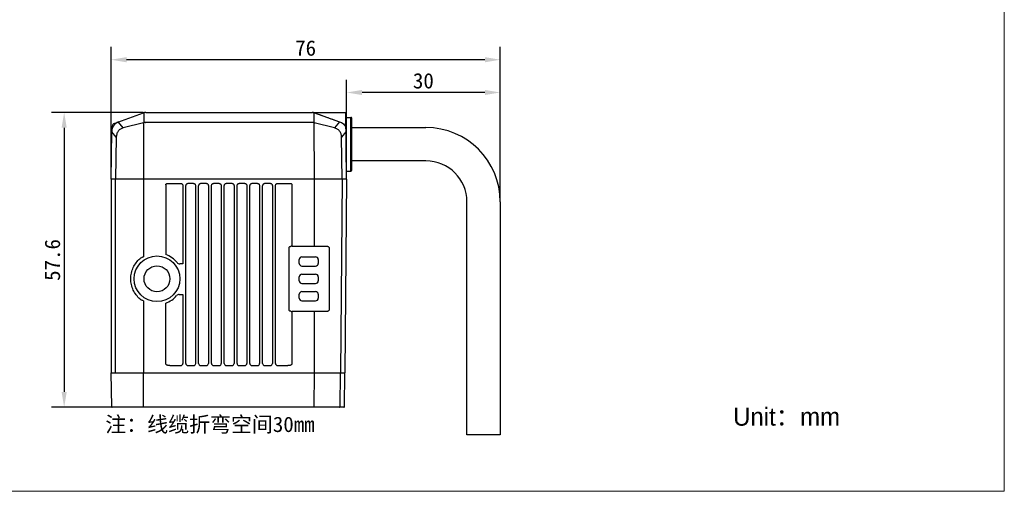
# Model space of a CAD drawing. Header units: millimetres. Extents: x -128 to 169, y -6 to 204.
# Tile 2 of 3: x -23 to 169, y -6 to 86. Entities that reach past the tile are written whole.
import ezdxf

# ---------------------------------------------------------------- set-up
doc = ezdxf.new("R2010")
doc.units = ezdxf.units.MM
doc.header["$LTSCALE"] = 16.335
doc.header["$PDMODE"] = 3
doc.header["$PDSIZE"] = 8
doc.layers.get('0').update_dxf_attribs({"linetype": 'CONTINUOUS'})
doc.layers.get('Defpoints').update_dxf_attribs({"linetype": 'CONTINUOUS'})
for name, color, linetype in [('00_COMPONENTS', 7, 'CONTINUOUS'), ('50_ALL_DETAILS', 7, 'CONTINUOUS'), ('51__DRAFT_DIMS', 7, 'CONTINUOUS'), ('ASM_DXF_FORMAT', 7, 'CONTINUOUS')]:
    doc.layers.add(name, color=color, linetype=linetype)
doc.styles.get("Standard").update_dxf_attribs({"font": 'simfang.ttf'})
doc.dimstyles.new('DIMSTYLE_2', dxfattribs={"dimtxt": 3, "dimasz": 3, "dimexe": 2.5, "dimexo": 0.5, "dimgap": 0.75, "dimtad": 1, "dimdsep": 46, "dimtxsty": 'STANDARD', "dimblk": '_FILLED', "dimblk1": '_FILLED', "dimblk2": '_FILLED', "dimcen": 0.09, "dimclrt": 3, "dimazin": 2, "dimtp": 0.2, "dimtm": 0.2, "dimtfac": 1, "dimtofl": 0, "dimtmove": 0, "dimatfit": 3, "dimldrblk": '_FILLED', "dimfxl": 1, "dimtolj": 1, "dimarcsym": 0})
doc.dimstyles.new('DIMSTYLE_3', dxfattribs={"dimtxt": 3, "dimasz": 3, "dimexe": 2.5, "dimexo": 0.5, "dimgap": 0.75, "dimtad": 1, "dimdsep": 46, "dimtxsty": 'STANDARD', "dimblk": '_FILLED', "dimblk1": '_FILLED', "dimblk2": '_FILLED', "dimcen": 0.09, "dimclrt": 3, "dimazin": 2, "dimtp": 0.3, "dimtm": 0.3, "dimtfac": 1, "dimtofl": 0, "dimtmove": 0, "dimatfit": 3, "dimldrblk": '_FILLED', "dimfxl": 1, "dimtolj": 1, "dimarcsym": 0})

# ---------------------------------------------------------------- blocks, each defined once
blk = doc.blocks.new('_FILLED')
at = {"color": 0, "linetype": 'ByBlock'}
blk.add_solid([(0, 0), (-1, 0.167), (-1, -0.167)], dxfattribs=at)
blk = doc.blocks.new('*D89')
at = {"layer": '51__DRAFT_DIMS', "color": 0, "lineweight": -2}
for p, q in [((1.04, 68.24), (-16.92, 68.24)), ((-14.42, 65.24), (-14.42, 13.64)), ((1, 10.64), (-16.92, 10.64))]:
    blk.add_line(p, q, dxfattribs=at)
at = {"layer": 'Defpoints', "color": 0}
for p in [(1.54, 68.24), (-14.42, 10.64), (1.5, 10.64)]:
    blk.add_point(p, dxfattribs=at)
at = {"layer": '51__DRAFT_DIMS', "color": 0, "linetype": 'ByBlock', "lineweight": -2, "xscale": 3, "yscale": 3, "zscale": 3}
for p, rotation in [((-14.42, 68.24), 90), ((-14.42, 10.64), 270)]:
    blk.add_blockref('_FILLED', p, dxfattribs=dict(at, rotation=rotation))
at = {"layer": '51__DRAFT_DIMS', "color": 3, "insert": (-18.22, 39.42), "char_height": 3, "attachment_point": 2, "rotation": 90}
blk.add_mtext('\\A1;57.6', dxfattribs=at)
blk = doc.blocks.new('*D90')
at = {"layer": '51__DRAFT_DIMS', "color": 0, "lineweight": -2}
for p, q in [((-5.24, 55.74), (-5.24, 81.04)), ((70.76, 51.28), (70.76, 81.04)), ((67.76, 78.54), (-2.24, 78.54))]:
    blk.add_line(p, q, dxfattribs=at)
at = {"layer": 'Defpoints', "color": 0}
for p in [(-5.24, 78.54), (-5.24, 55.24), (70.76, 50.78)]:
    blk.add_point(p, dxfattribs=at)
at = {"layer": '51__DRAFT_DIMS', "color": 0, "linetype": 'ByBlock', "lineweight": -2, "xscale": 3, "yscale": 3, "zscale": 3, "rotation": 180}
blk.add_blockref('_FILLED', (-5.24, 78.54), dxfattribs=at)
at = {"layer": '51__DRAFT_DIMS', "color": 0, "linetype": 'ByBlock', "lineweight": -2, "xscale": 3, "yscale": 3, "zscale": 3}
blk.add_blockref('_FILLED', (70.76, 78.54), dxfattribs=at)
at = {"layer": '51__DRAFT_DIMS', "color": 3, "insert": (32.75, 82.33), "char_height": 3, "attachment_point": 2}
blk.add_mtext('\\A1;76', dxfattribs=at)
blk = doc.blocks.new('*D91')
at = {"layer": '51__DRAFT_DIMS', "color": 0, "lineweight": -2}
for p, q in [((40.76, 55.74), (40.76, 74.64)), ((70.76, 51.28), (70.76, 74.64)), ((67.76, 72.14), (43.76, 72.14))]:
    blk.add_line(p, q, dxfattribs=at)
at = {"layer": 'Defpoints', "color": 0}
for p in [(40.76, 72.14), (40.76, 55.24), (70.76, 50.78)]:
    blk.add_point(p, dxfattribs=at)
at = {"layer": '51__DRAFT_DIMS', "color": 0, "linetype": 'ByBlock', "lineweight": -2, "xscale": 3, "yscale": 3, "zscale": 3, "rotation": 180}
blk.add_blockref('_FILLED', (40.76, 72.14), dxfattribs=at)
at = {"layer": '51__DRAFT_DIMS', "color": 0, "linetype": 'ByBlock', "lineweight": -2, "xscale": 3, "yscale": 3, "zscale": 3}
blk.add_blockref('_FILLED', (70.76, 72.14), dxfattribs=at)
at = {"layer": '51__DRAFT_DIMS', "color": 3, "insert": (55.75, 75.93), "char_height": 3, "attachment_point": 2}
blk.add_mtext('\\A1;30', dxfattribs=at)

msp = doc.modelspace()

# ---------------------------------------------------------------- linework, layer by layer
msp.add_line((30.087, 42.095), (30.087, 54.088))
at = {"layer": '00_COMPONENTS'}
for p, q in [((-4.68, 66.061), (1.099, 68.165)), ((1.117, 68.117), (1.111, 66.243)), ((1.51, 68.237), (34.006, 68.237)), ((34.138, 68.231), (40.576, 68.231)), ((34.404, 66.243), (34.399, 68.117)), ((34.485, 68.155), (39.381, 66.429)), ((34.802, 68.043), (35.638, 67.748)), ((35.638, 67.748), (36.319, 67.508)), ((36.319, 67.508), (36.837, 67.325)), ((40.758, 55.237), (40.576, 68.231)), ((-5.021, 65.125), (-5.009, 65.604)), ((-2.89, 65.224), (-3.807, 66.326)), ((1.085, 66.236), (-2.89, 65.224)), ((1.09, 66.111), (1.057, 55.237)), ((34.002, 66.295), (1.513, 66.295)), ((34.459, 55.237), (34.425, 66.111)), ((38.406, 65.224), (34.431, 66.236)), ((38.005, 66.914), (38.663, 66.682)), ((39.381, 66.429), (38.406, 65.224)), ((40.59, 67.281), (41.558, 67.281)), ((41.558, 56.781), (41.558, 67.281)), ((41.758, 56.981), (41.758, 67.081)), ((-5.242, 55.237), (-5.113, 64.531)), ((-4.253, 63.44), (-5.091, 64.448)), ((40.606, 64.448), (39.768, 63.44)), ((41.758, 65.281), (56.258, 65.281)), ((-4.253, 63.44), (-4.367, 55.237)), ((39.883, 55.237), (39.768, 63.44)), ((56.258, 58.781), (41.758, 58.781)), ((40.736, 56.781), (41.558, 56.781)), ((-5.242, 55.237), (-5.242, 17.337)), ((40.758, 55.237), (-5.242, 55.237)), ((-4.367, 17.337), (-4.367, 55.237)), ((1.057, 55.237), (1.057, 40.015)), ((5.428, 54.088), (5.428, 40.485)), ((5.817, 54.361), (8.377, 54.361)), ((10.877, 54.361), (9.738, 54.361)), ((13.377, 54.361), (12.238, 54.361)), ((15.877, 54.361), (14.738, 54.361)), ((18.377, 54.361), (17.238, 54.361)), ((20.877, 54.361), (19.738, 54.361)), ((23.377, 54.361), (22.238, 54.361)), ((25.877, 54.361), (24.738, 54.361)), ((27.238, 54.361), (29.698, 54.361)), ((34.459, 42.096), (34.459, 55.237)), ((39.883, 55.237), (39.552, 17.337)), ((40.758, 55.237), (40.427, 17.337)), ((8.768, 53.768), (8.768, 38.647)), ((9.347, 19.195), (9.347, 53.768)), ((11.268, 53.768), (11.268, 19.195)), ((11.847, 19.195), (11.847, 53.768)), ((13.768, 53.768), (13.768, 19.195)), ((14.347, 19.195), (14.347, 53.768)), ((16.268, 53.768), (16.268, 19.195)), ((16.847, 19.195), (16.847, 53.768)), ((18.768, 53.768), (18.768, 19.195)), ((19.347, 19.195), (19.347, 53.768)), ((21.268, 53.768), (21.268, 19.195)), ((21.847, 19.195), (21.847, 53.768)), ((23.768, 53.768), (23.768, 19.195)), ((24.347, 19.195), (24.347, 53.768)), ((26.268, 53.768), (26.268, 19.195)), ((26.847, 19.195), (26.847, 53.768)), ((64.258, 5.281), (64.258, 50.781)), ((70.758, 50.781), (70.758, 5.281)), ((29.547, 29.582), (29.547, 41.892)), ((29.879, 42.092), (29.939, 42.094)), ((30.087, 42.095), (34.036, 42.095)), ((34.385, 42.096), (34.459, 42.096)), ((34.459, 42.096), (36.947, 42.096)), ((37.354, 41.687), (37.354, 29.787)), ((8.768, 38.647), (8.184, 38.647)), ((31.508, 38.737), (31.508, 39.537)), ((32.008, 40.037), (34.708, 40.037)), ((35.208, 39.537), (35.208, 38.737)), ((32.008, 38.237), (34.708, 38.237)), ((32.008, 36.637), (34.708, 36.637)), ((31.508, 35.337), (31.508, 36.137)), ((32.008, 34.837), (34.708, 34.837)), ((35.208, 36.137), (35.208, 35.337)), ((31.508, 31.937), (31.508, 32.737)), ((32.008, 33.237), (34.708, 33.237)), ((35.208, 32.737), (35.208, 31.937)), ((1.057, 31.459), (1.057, 17.337)), ((5.428, 19.178), (5.428, 30.989)), ((8.075, 32.697), (8.768, 32.697)), ((8.768, 32.697), (8.768, 19.195)), ((32.008, 31.437), (34.708, 31.437)), ((29.939, 29.38), (29.879, 29.382)), ((30.087, 19.178), (30.087, 29.379)), ((34.036, 29.379), (30.087, 29.379)), ((34.459, 29.378), (34.385, 29.378)), ((34.459, 17.337), (34.459, 29.378)), ((36.947, 29.378), (34.459, 29.378)), ((-5.127, 10.735), (-5.242, 17.337)), ((-5.242, 17.337), (40.428, 17.337)), ((1.082, 10.735), (1.057, 17.337)), ((6.224, 18.795), (8.369, 18.795)), ((9.747, 18.795), (10.869, 18.795)), ((12.247, 18.795), (13.369, 18.795)), ((14.747, 18.795), (15.869, 18.795)), ((17.247, 18.795), (18.369, 18.795)), ((19.747, 18.795), (20.869, 18.795)), ((22.247, 18.795), (23.369, 18.795)), ((24.747, 18.795), (25.869, 18.795)), ((27.247, 18.795), (29.291, 18.795)), ((34.433, 10.735), (34.459, 17.337)), ((39.467, 10.735), (39.551, 17.337)), ((40.312, 10.735), (40.428, 17.337)), ((40.212, 10.637), (-5.027, 10.637)), ((70.758, 5.281), (64.258, 5.281))]:
    msp.add_line(p, q, dxfattribs=at)
for points in [[(37.115, 67.228), (37.698, 67.022), (38.005, 66.914)], [(-5.021, 65.125), (-5.022, 65.113), (-5.025, 65.094), (-5.029, 65.075)]]:
    msp.add_lwpolyline(points, dxfattribs=at)
for radius in [4.463, 2.532]:
    msp.add_circle((3.708, 35.737), radius, dxfattribs=at)
for centre, radius, start, end in [((1.51, 67.037), 1.2, 90, 110), ((1.304, 68.105), 0.188, 172.69919, 176.15157), ((34.006, 67.037), 1.2, 70, 90), ((34.006, 66.795), 1.442, 78.48162, 80.63834), ((34.006, 66.797), 1.44, 72.05183, 78.47975), ((34.008, 66.802), 1.435, 70.5816, 72.04031), ((-3.113, 64.503), 2, 110.55685, 179.2), ((-4.509, 65.591), 0.5, 110, 178.49997), ((-3.133, 64.559), 1.941, 109.99692, 110.59522), ((-3.612, 66.328), 0.195, 177.20694, 180.38096), ((0.916, 66.898), 0.683, 284.29704, 286.59042), ((1.513, 67.095), 0.8, 268.67321, 270), ((34.002, 67.095), 0.8, 270, 271.32679), ((34.631, 67.121), 1.031, 256.563, 258.43937), ((34.599, 66.898), 0.683, 253.40958, 255.70296), ((41.558, 67.081), 0.2, 0, 90), ((56.258, 50.781), 14.5, 0, 90), ((56.258, 50.781), 8, 0, 90), ((41.558, 56.981), 0.2, 270, 0), ((3.708, 35.737), 5.05, 38.88459, 70.08294), ((30.081, 34.775), 7.32, 89.94905, 91.11415), ((34.04, 130.155), 88.06, 269.9976, 270.22499), ((36.949, 41.689), 0.406, 44.23627, 53.13965), ((3.885, 35.632), 5.34, 130.13817, 130.89659), ((8.184, 39.347), 0.7, 218.88459, 270), ((32.008, 39.537), 0.5, 90, 180), ((32.008, 38.737), 0.5, 180, 270), ((34.708, 39.537), 0.5, 0, 90), ((34.708, 38.737), 0.5, 270, 0), ((32.008, 36.137), 0.5, 90, 180), ((34.708, 36.137), 0.5, 0, 90), ((32.008, 35.337), 0.5, 180, 270), ((34.708, 35.337), 0.5, 270, 0), ((32.008, 32.737), 0.5, 90, 180), ((34.708, 32.737), 0.5, 0, 90), ((3.628, 35.553), 4.954, 229.17694, 229.86106), ((3.708, 35.737), 5.05, 289.91706, 319.42075), ((8.075, 31.997), 0.7, 90, 139.42075), ((32.008, 31.937), 0.5, 180, 270), ((34.708, 31.937), 0.5, 270, 0), ((30.086, 37.231), 7.852, 268.92535, 270.01145), ((34.059, -48.93), 78.309, 89.76086, 90.01655), ((36.948, 29.786), 0.408, 293.07332, 315.75574), ((8.369, 19.194), 0.4, 270.0042, 0.04258), ((9.747, 19.194), 0.4, 179.96141, 269.9919), ((10.869, 19.194), 0.4, 270.0042, 0.04258), ((12.247, 19.194), 0.4, 179.96141, 269.9919), ((13.369, 19.194), 0.4, 270.0042, 0.04258), ((14.747, 19.194), 0.4, 179.96141, 269.9919), ((15.869, 19.194), 0.4, 270.0042, 0.04258), ((17.247, 19.194), 0.4, 179.96141, 269.9919), ((18.369, 19.194), 0.4, 270.0042, 0.04258), ((19.747, 19.194), 0.4, 179.96141, 269.9919), ((20.869, 19.194), 0.4, 270.0042, 0.04258), ((22.247, 19.194), 0.4, 179.96141, 269.9919), ((23.369, 19.194), 0.4, 270.0042, 0.04258), ((24.747, 19.194), 0.4, 179.96141, 269.9919), ((25.869, 19.194), 0.4, 270.0042, 0.04258), ((27.247, 19.194), 0.4, 179.96042, 269.99286), ((-5.027, 10.737), 0.1, 181, 270), ((40.212, 10.737), 0.1, 270, 359)]:
    msp.add_arc(centre, radius, start, end, dxfattribs=at)
for points, knots in [([(1.147, 68.181), (1.143, 68.18), (1.133, 68.173), (1.123, 68.155), (1.119, 68.138), (1.118, 68.129)], [0, 0, 0, 0, 0.1900323, 0.5364957, 1, 1, 1, 1]), ([(34.138, 68.231), (34.141, 68.231), (34.152, 68.229), (34.186, 68.226), (34.217, 68.221), (34.241, 68.218)], [0, 0, 0, 0, 0.0914917, 0.3208291, 1, 1, 1, 1]), ([(34.399, 68.117), (34.398, 68.131), (34.395, 68.153), (34.382, 68.174), (34.374, 68.178)], [0, 0, 0, 0, 0.5944003, 1, 1, 1, 1]), ([(-3.785, 66.387), (-3.788, 66.386), (-3.796, 66.38), (-3.804, 66.362), (-3.806, 66.346), (-3.806, 66.337)], [0, 0, 0, 0, 0.1807669, 0.5240636, 1, 1, 1, 1]), ([(1.09, 66.111), (1.088, 66.123), (1.081, 66.164), (1.08, 66.206), (1.085, 66.236)], [0, 0, 0, 0, 0.273778, 1, 1, 1, 1]), ([(1.495, 66.295), (1.462, 66.296), (1.332, 66.293), (1.203, 66.272), (1.111, 66.243)], [0, 0, 0, 0, 0.2560478, 1, 1, 1, 1]), ([(34.404, 66.243), (34.374, 66.252), (34.249, 66.285), (34.119, 66.297), (34.021, 66.295)], [0, 0, 0, 0, 0.2428606, 1, 1, 1, 1]), ([(34.392, 66.119), (34.397, 66.141), (34.405, 66.182), (34.406, 66.224), (34.404, 66.243)], [0, 0, 0, 0, 0.5380887, 1, 1, 1, 1]), ([(39.381, 66.429), (39.651, 66.333), (40.148, 66.042), (40.496, 65.584), (40.617, 65.338)], [0, 0, 0, 0, 0.5110873, 1, 1, 1, 1]), ([(-5.114, 64.447), (-5.114, 64.448), (-5.111, 64.447), (-5.107, 64.448), (-5.1, 64.447), (-5.094, 64.448), (-5.091, 64.448)], [0, 0, 0, 0, 0.0642828, 0.2543064, 0.5678104, 1, 1, 1, 1]), ([(-2.89, 65.224), (-3.077, 65.172), (-3.351, 65.057), (-3.668, 64.823), (-3.876, 64.603), (-4.042, 64.345), (-4.2, 63.961), (-4.247, 63.648), (-4.253, 63.44)], [0, 0, 0, 0, 0.2405489, 0.3630376, 0.4873507, 0.6136312, 0.7416294, 1, 1, 1, 1]), ([(39.768, 63.44), (39.763, 63.648), (39.716, 63.961), (39.557, 64.345), (39.391, 64.603), (39.184, 64.823), (38.867, 65.057), (38.592, 65.172), (38.406, 65.224)], [0, 0, 0, 0, 0.2583348, 0.3863447, 0.5126615, 0.6370151, 0.7595227, 1, 1, 1, 1]), ([(40.606, 64.448), (40.609, 64.448), (40.615, 64.447), (40.623, 64.448), (40.626, 64.447), (40.629, 64.448), (40.629, 64.447)], [0, 0, 0, 0, 0.4321896, 0.7456936, 0.9357171, 1, 1, 1, 1]), ([(5.428, 54.088), (5.428, 54.11), (5.433, 54.155), (5.458, 54.218), (5.502, 54.27), (5.575, 54.321), (5.684, 54.355), (5.773, 54.361), (5.817, 54.361)], [0, 0, 0, 0, 0.1251311, 0.2501844, 0.3752397, 0.5003635, 0.7499256, 1, 1, 1, 1]), ([(8.377, 54.361), (8.41, 54.361), (8.476, 54.35), (8.566, 54.305), (8.64, 54.238), (8.715, 54.128), (8.756, 53.999), (8.768, 53.867), (8.768, 53.801), (8.768, 53.768)], [0, 0, 0, 0, 0.1248898, 0.2498404, 0.3748713, 0.4999745, 0.74947, 0.8747182, 1, 1, 1, 1]), ([(9.347, 53.768), (9.347, 53.801), (9.347, 53.867), (9.36, 53.999), (9.4, 54.128), (9.475, 54.238), (9.549, 54.305), (9.639, 54.35), (9.705, 54.361), (9.738, 54.361)], [0, 0, 0, 0, 0.1252818, 0.25053, 0.5000255, 0.6251287, 0.7501596, 0.8751102, 1, 1, 1, 1]), ([(10.877, 54.361), (10.91, 54.361), (10.976, 54.35), (11.066, 54.305), (11.14, 54.238), (11.215, 54.128), (11.256, 53.999), (11.268, 53.867), (11.268, 53.801), (11.268, 53.768)], [0, 0, 0, 0, 0.1248898, 0.2498404, 0.3748713, 0.4999745, 0.74947, 0.8747182, 1, 1, 1, 1]), ([(11.847, 53.768), (11.847, 53.801), (11.847, 53.867), (11.86, 53.999), (11.9, 54.128), (11.975, 54.238), (12.049, 54.305), (12.139, 54.35), (12.205, 54.361), (12.238, 54.361)], [0, 0, 0, 0, 0.1252818, 0.25053, 0.5000255, 0.6251287, 0.7501596, 0.8751102, 1, 1, 1, 1]), ([(13.377, 54.361), (13.41, 54.361), (13.476, 54.35), (13.566, 54.305), (13.64, 54.238), (13.715, 54.128), (13.756, 53.999), (13.768, 53.867), (13.768, 53.801), (13.768, 53.768)], [0, 0, 0, 0, 0.1248898, 0.2498404, 0.3748713, 0.4999745, 0.74947, 0.8747182, 1, 1, 1, 1]), ([(14.347, 53.768), (14.347, 53.801), (14.347, 53.867), (14.36, 53.999), (14.4, 54.128), (14.475, 54.238), (14.549, 54.305), (14.639, 54.35), (14.705, 54.361), (14.738, 54.361)], [0, 0, 0, 0, 0.1252818, 0.25053, 0.5000255, 0.6251287, 0.7501596, 0.8751102, 1, 1, 1, 1]), ([(15.877, 54.361), (15.91, 54.361), (15.976, 54.35), (16.066, 54.305), (16.14, 54.238), (16.215, 54.128), (16.256, 53.999), (16.268, 53.867), (16.268, 53.801), (16.268, 53.768)], [0, 0, 0, 0, 0.1248898, 0.2498404, 0.3748713, 0.4999745, 0.74947, 0.8747182, 1, 1, 1, 1]), ([(16.847, 53.768), (16.847, 53.801), (16.847, 53.867), (16.86, 53.999), (16.9, 54.128), (16.975, 54.238), (17.049, 54.305), (17.139, 54.35), (17.205, 54.361), (17.238, 54.361)], [0, 0, 0, 0, 0.1252818, 0.25053, 0.5000255, 0.6251287, 0.7501596, 0.8751102, 1, 1, 1, 1]), ([(18.377, 54.361), (18.41, 54.361), (18.476, 54.35), (18.566, 54.305), (18.64, 54.238), (18.715, 54.128), (18.756, 53.999), (18.768, 53.867), (18.768, 53.801), (18.768, 53.768)], [0, 0, 0, 0, 0.1248898, 0.2498404, 0.3748713, 0.4999745, 0.74947, 0.8747182, 1, 1, 1, 1]), ([(19.347, 53.768), (19.347, 53.801), (19.347, 53.867), (19.36, 53.999), (19.4, 54.128), (19.475, 54.238), (19.549, 54.305), (19.639, 54.35), (19.705, 54.361), (19.738, 54.361)], [0, 0, 0, 0, 0.1252818, 0.25053, 0.5000255, 0.6251287, 0.7501596, 0.8751102, 1, 1, 1, 1]), ([(20.877, 54.361), (20.91, 54.361), (20.976, 54.35), (21.066, 54.305), (21.14, 54.238), (21.215, 54.128), (21.256, 53.999), (21.268, 53.867), (21.268, 53.801), (21.268, 53.768)], [0, 0, 0, 0, 0.1248898, 0.2498404, 0.3748713, 0.4999745, 0.74947, 0.8747182, 1, 1, 1, 1]), ([(21.847, 53.768), (21.847, 53.801), (21.847, 53.867), (21.86, 53.999), (21.9, 54.128), (21.975, 54.238), (22.049, 54.305), (22.139, 54.35), (22.205, 54.361), (22.238, 54.361)], [0, 0, 0, 0, 0.1252818, 0.25053, 0.5000255, 0.6251287, 0.7501596, 0.8751102, 1, 1, 1, 1]), ([(23.377, 54.361), (23.41, 54.361), (23.476, 54.35), (23.566, 54.305), (23.64, 54.238), (23.715, 54.128), (23.756, 53.999), (23.768, 53.867), (23.768, 53.801), (23.768, 53.768)], [0, 0, 0, 0, 0.1248898, 0.2498404, 0.3748713, 0.4999745, 0.74947, 0.8747182, 1, 1, 1, 1]), ([(24.347, 53.768), (24.347, 53.801), (24.347, 53.867), (24.36, 53.999), (24.4, 54.128), (24.475, 54.238), (24.549, 54.305), (24.639, 54.35), (24.705, 54.361), (24.738, 54.361)], [0, 0, 0, 0, 0.1252818, 0.25053, 0.5000255, 0.6251287, 0.7501596, 0.8751102, 1, 1, 1, 1]), ([(25.877, 54.361), (25.91, 54.361), (25.976, 54.35), (26.066, 54.305), (26.14, 54.238), (26.215, 54.128), (26.256, 53.999), (26.268, 53.867), (26.268, 53.801), (26.268, 53.768)], [0, 0, 0, 0, 0.1248898, 0.2498404, 0.3748713, 0.4999745, 0.74947, 0.8747182, 1, 1, 1, 1]), ([(26.847, 53.768), (26.847, 53.801), (26.847, 53.867), (26.86, 53.999), (26.9, 54.128), (26.975, 54.238), (27.049, 54.305), (27.139, 54.35), (27.205, 54.361), (27.238, 54.361)], [0, 0, 0, 0, 0.1252824, 0.2505304, 0.5000262, 0.6251295, 0.7501607, 0.8751118, 1, 1, 1, 1]), ([(29.698, 54.361), (29.743, 54.361), (29.832, 54.355), (29.94, 54.321), (30.014, 54.27), (30.057, 54.218), (30.083, 54.155), (30.087, 54.11), (30.087, 54.088)], [0, 0, 0, 0, 0.2499634, 0.4994457, 0.624549, 0.7496133, 0.8747886, 1, 1, 1, 1]), ([(29.547, 41.892), (29.547, 41.911), (29.557, 41.949), (29.592, 41.993), (29.634, 42.026), (29.695, 42.058), (29.777, 42.083), (29.845, 42.091), (29.879, 42.092)], [0, 0, 0, 0, 0.1360167, 0.2667051, 0.392961, 0.5165809, 0.7593965, 1, 1, 1, 1]), ([(36.947, 42.096), (36.991, 42.096), (37.079, 42.081), (37.158, 42.04), (37.193, 42.014)], [0, 0, 0, 0, 0.4957706, 1, 1, 1, 1]), ([(37.24, 41.972), (37.276, 41.935), (37.334, 41.845), (37.354, 41.74), (37.354, 41.687)], [0, 0, 0, 0, 0.4931833, 1, 1, 1, 1]), ([(0.39, 31.804), (0.116, 32.04), (-0.386, 32.578), (-0.961, 33.531), (-1.325, 34.602), (-1.449, 35.737), (-1.325, 36.871), (-0.961, 37.942), (-0.387, 38.895), (0.116, 39.432), (0.389, 39.668)], [0, 0, 0, 0, 0.1217598, 0.246018, 0.3724156, 0.5000537, 0.6276866, 0.7540561, 0.8782738, 1, 1, 1, 1]), ([(0.443, 39.714), (0.532, 39.79), (0.676, 39.891), (0.887, 39.985), (1, 40.011), (1.057, 40.015)], [0, 0, 0, 0, 0.5048148, 0.7537478, 1, 1, 1, 1]), ([(1.057, 31.459), (0.999, 31.463), (0.885, 31.49), (0.671, 31.586), (0.525, 31.69), (0.435, 31.766)], [0, 0, 0, 0, 0.2461405, 0.4950902, 1, 1, 1, 1]), ([(29.879, 29.382), (29.845, 29.383), (29.777, 29.391), (29.695, 29.416), (29.634, 29.448), (29.592, 29.481), (29.557, 29.525), (29.547, 29.563), (29.547, 29.582)], [0, 0, 0, 0, 0.2407103, 0.4836235, 0.6072733, 0.7335209, 0.8641076, 1, 1, 1, 1]), ([(37.108, 29.411), (37.095, 29.406), (37.044, 29.387), (36.988, 29.378), (36.947, 29.378)], [0, 0, 0, 0, 0.2521397, 1, 1, 1, 1]), ([(37.354, 29.787), (37.354, 29.734), (37.334, 29.629), (37.276, 29.539), (37.24, 29.502)], [0, 0, 0, 0, 0.5066371, 1, 1, 1, 1]), ([(6.224, 18.795), (6.184, 18.795), (6.103, 18.794), (5.981, 18.8), (5.861, 18.817), (5.743, 18.847), (5.631, 18.894), (5.529, 18.962), (5.45, 19.056), (5.428, 19.138), (5.428, 19.178)], [0, 0, 0, 0, 0.1252541, 0.2504937, 0.3757229, 0.5009306, 0.6260807, 0.7510937, 0.8757788, 1, 1, 1, 1]), ([(30.087, 19.178), (30.087, 19.138), (30.066, 19.056), (29.986, 18.962), (29.885, 18.894), (29.772, 18.847), (29.654, 18.817), (29.534, 18.8), (29.413, 18.794), (29.332, 18.795), (29.291, 18.795)], [0, 0, 0, 0, 0.1242209, 0.2489055, 0.3739185, 0.4990688, 0.6242771, 0.7495065, 0.8747459, 1, 1, 1, 1]), ([(1.125, 10.637), (1.111, 10.637), (1.093, 10.664), (1.085, 10.698), (1.082, 10.723), (1.082, 10.735)], [0, 0, 0, 0, 0.3671926, 0.6629773, 1, 1, 1, 1]), ([(34.391, 10.637), (34.405, 10.637), (34.422, 10.664), (34.431, 10.698), (34.433, 10.723), (34.433, 10.735)], [0, 0, 0, 0, 0.3671922, 0.6629771, 1, 1, 1, 1]), ([(39.378, 10.637), (39.39, 10.637), (39.413, 10.642), (39.453, 10.672), (39.466, 10.71), (39.467, 10.735)], [0, 0, 0, 0, 0.237604, 0.4841408, 1, 1, 1, 1])]:
    msp.add_open_spline(points, degree=3, knots=knots, dxfattribs=at)
msp.add_open_spline([(34.374, 68.178), (34.372, 68.179), (34.371, 68.18), (34.369, 68.181)], degree=3, dxfattribs=at)
at = {"layer": 'ASM_DXF_FORMAT', "color": 7, "linetype": 'Continuous', "lineweight": 15}
for p, q in [((169.228, -5.777), (169.228, 204.223)), ((-127.772, -5.777), (169.228, -5.777))]:
    msp.add_line(p, q, dxfattribs=at)

# ---------------------------------------------------------------- texts
at = {"insert": (102.25, 10.548), "char_height": 3.5, "width": 38.96821, "attachment_point": 1}
msp.add_mtext('{\\fFZLanTingHei-R-GBK|b0|i0|c134|p2;^IUnit：mm}', dxfattribs=at)
at = {"layer": '50_ALL_DETAILS'}
msp.add_text('注：线缆折弯空间30mm', height=3, dxfattribs=at).set_placement((-6.387, 5.809))

# ---------------------------------------------------------------- dimensions: what is measured, and where the dimension line sits
at = {"layer": '51__DRAFT_DIMS'}
for base, p1, p2, angle, dimstyle, picture, middle in [((-5.242, 78.543), (70.758, 50.781), (-5.242, 55.237), 180, 'DIMSTYLE_3', '*D90', (32.755, 78.543)), ((40.758, 72.141), (70.758, 50.781), (40.758, 55.237), 180, 'DIMSTYLE_2', '*D91', (55.749, 72.141)), ((-14.422, 10.637), (1.538, 68.237), (1.505, 10.637), 270, 'DIMSTYLE_3', '*D89', (-14.422, 39.422))]:
    dim = msp.add_linear_dim(base=base, p1=p1, p2=p2, angle=angle, dimstyle=dimstyle, dxfattribs=at)
    dim.commit()
    dim.dimension.update_dxf_attribs({"geometry": picture, "text_midpoint": middle, "dimtype": 160})

doc.saveas('drawing.dxf')
